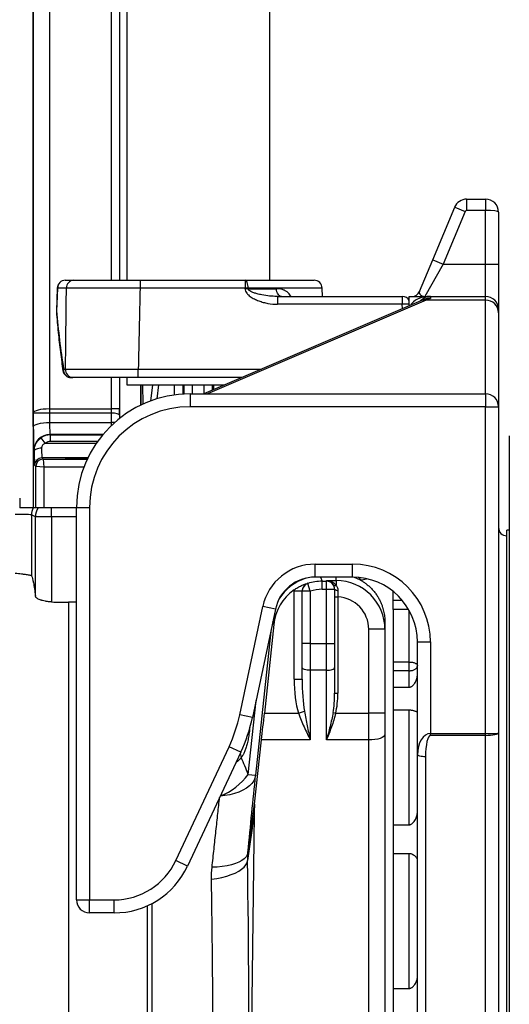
# Model space of a CAD drawing. Header units: millimetres. Extents: x 272 to 3537, y 634 to 3411.
# Tile 4 of 15: x 1249 to 1550, y 1163 to 1770. Entities that reach past the tile are written whole.
import ezdxf

# ---------------------------------------------------------------- set-up
doc = ezdxf.new("R2010")
doc.units = ezdxf.units.MM

msp = doc.modelspace()

# ---------------------------------------------------------------- linework, layer by layer
at = {"color": 7, "linetype": 'Continuous', "lineweight": 25}
for p, q in [((1402.66, 1609.45), (1402.66, 2354.59)), ((1314.57, 2348.9), (1314.57, 1609.45)), ((1310.36, 1609.45), (1310.36, 1864.09)), ((1256.87, 1859.09), (1256.87, 1469.09)), ((1256.96, 1527.51), (1256.96, 1859)), ((1266.96, 1859), (1266.96, 1530.14)), ((1523.95, 1659.45), (1523.95, 1652.45)), ((1523.95, 1659.45), (1535.62, 1659.45)), ((1535.62, 1659.45), (1535.62, 1652.45)), ((1503.07, 1622.14), (1516.57, 1654.52)), ((1523.03, 1651.83), (1509.53, 1619.45)), ((1516.57, 1654.52), (1523.03, 1651.83)), ((1535.62, 1652.45), (1523.95, 1652.45)), ((1535.62, 1619.45), (1535.62, 1652.45)), ((1543.62, 1651.45), (1543.62, 1619.45)), ((1494.9, 1602.52), (1503.07, 1622.14)), ((1503.07, 1622.14), (1509.53, 1619.45)), ((1509.53, 1619.45), (1498.28, 1599.45)), ((1509.53, 1619.45), (1535.62, 1619.45)), ((1535.62, 1599.45), (1535.62, 1619.45)), ((1535.62, 1619.45), (1543.62, 1619.45)), ((1543.62, 1619.45), (1543.62, 1591.45)), ((1276.72, 1609.45), (1281.94, 1609.45)), ((1322.75, 1609.45), (1322.75, 1604.62)), ((1322.75, 1609.45), (1387.48, 1609.45)), ((1387.48, 1609.45), (1387.48, 1604.62)), ((1387.48, 1609.45), (1429.95, 1609.45)), ((1271.72, 1604.63), (1271.21, 1590.62)), ((1277.4, 1604.62), (1271.89, 1604.62)), ((1387.48, 1604.62), (1322.75, 1604.62)), ((1387.48, 1604.27), (1387.48, 1604.62)), ((1389.36, 1604.62), (1389.36, 1604.27)), ((1389.36, 1604.27), (1406.81, 1604.27)), ((1435.12, 1599.45), (1434.94, 1604.62)), ((1495.77, 1596.79), (1361.97, 1539.45)), ((1407.41, 1599.45), (1406.98, 1599.47)), ((1407.41, 1599.45), (1407.41, 1594.62)), ((1407.41, 1599.45), (1484.3, 1599.45)), ((1484.3, 1599.45), (1484.3, 1594.62)), ((1488.62, 1593.73), (1488.62, 1599.45)), ((1488.62, 1599.45), (1501.62, 1599.45)), ((1498.41, 1597.8), (1495.77, 1596.79)), ((1535.62, 1597.18), (1498.92, 1597.18)), ((1501.62, 1599.45), (1501.62, 1598.29)), ((1501.62, 1599.45), (1535.62, 1599.45)), ((1535.62, 1597.18), (1535.62, 1599.45)), ((1535.62, 1539.45), (1535.62, 1597.18)), ((1484.3, 1594.62), (1407.41, 1594.62)), ((1543.62, 1591.45), (1543.62, 1589.44)), ((1543.62, 1589.44), (1543.62, 1531.45)), ((1275.67, 1554.62), (1276.84, 1554.62)), ((1321.65, 1549.45), (1321.65, 1554.62)), ((1281.32, 1549.45), (1280.21, 1549.45)), ((1310.36, 1524.48), (1310.36, 1549.45)), ((1314.57, 1549.45), (1314.57, 1544.92)), ((1385.3, 1549.45), (1321.65, 1549.45)), ((1314.57, 1544.92), (1374.73, 1544.92)), ((1323.19, 1532.49), (1323.19, 1544.92)), ((1353.62, 1539.45), (1353.62, 1531.45)), ((1353.62, 1539.45), (1535.62, 1539.45)), ((1535.62, 1539.45), (1535.62, 1531.45)), ((1266.96, 1530.14), (1266.97, 1527.56)), ((1266.97, 1530.14), (1266.97, 1527.56)), ((1266.97, 1530.14), (1305.19, 1530.14)), ((1310.19, 1530.14), (1305.19, 1530.14)), ((1535.62, 1531.45), (1353.62, 1531.45)), ((1535.62, 1531.45), (1543.62, 1531.45)), ((1535.62, 1330.01), (1535.62, 1531.45)), ((1543.62, 1531.45), (1543.62, 1330.34)), ((1257, 1519.2), (1256.96, 1527.51)), ((1266.97, 1527.56), (1267, 1521.78)), ((1305.18, 1527.56), (1266.97, 1527.56)), ((1305.15, 1521.78), (1305.18, 1527.56)), ((1267, 1521.78), (1305.15, 1521.78)), ((1267.33, 1514.37), (1267.54, 1514.16)), ((1267.54, 1510.05), (1267.54, 1514.16)), ((1550.22, 1513.63), (1550.22, 705.27)), ((1257.57, 1504.14), (1257.33, 1504.38)), ((1262.29, 1499.91), (1263.03, 1499.18)), ((1258.53, 1494.68), (1257.8, 1495.41)), ((1258.53, 1469.09), (1258.53, 1494.68)), ((1263.53, 1494.18), (1258.53, 1494.68)), ((1263.03, 1499.18), (1263.53, 1494.18)), ((1263.53, 1494.18), (1263.53, 1469.09)), ((1257.51, 1469.09), (1256.88, 1469.09)), ((1258.53, 1469.09), (1257.51, 1469.09)), ((1263.53, 1469.09), (1258.53, 1469.09)), ((1283.62, 1469.09), (1263.53, 1469.09)), ((1268.27, 1463.58), (1268.27, 1469.09)), ((1283.62, 1469.45), (1291.62, 1469.45)), ((1283.62, 1227.45), (1283.62, 1469.45)), ((1291.62, 1469.45), (1291.62, 1227.45)), ((1258.28, 1463.58), (1255.9, 1464.77)), ((1255.9, 1464.77), (1255.9, 1427.23)), ((1258.28, 1414.69), (1258.28, 1463.58)), ((1268.27, 1463.58), (1258.28, 1463.58)), ((1268.27, 1463.58), (1268.27, 1411.14)), ((1550.22, 1455.45), (1548.62, 1455.45)), ((1548.62, 763.45), (1548.62, 1455.45)), ((1430.62, 1434.45), (1453.62, 1434.45)), ((1430.62, 1426.45), (1430.62, 1434.45)), ((1453.62, 1426.45), (1453.62, 1434.45)), ((1427.62, 1417.79), (1426.14, 1422.57)), ((1453.62, 1426.45), (1430.62, 1426.45)), ((1435.02, 1418.91), (1435.02, 1423.91)), ((1435.02, 1423.91), (1437.62, 1423.91)), ((1437.62, 1424.26), (1443.62, 1424.26)), ((1437.62, 1423.91), (1437.62, 1424.26)), ((1437.62, 1418.91), (1437.62, 1423.91)), ((1443.62, 1424.26), (1443.62, 1421.31)), ((1458.56, 1424.59), (1454.44, 1426.42)), ((1417.62, 1417.89), (1422.62, 1417.89)), ((1417.62, 1363.55), (1417.62, 1417.89)), ((1422.62, 1417.79), (1422.62, 1417.89)), ((1422.62, 1385.49), (1422.62, 1417.79)), ((1427.62, 1417.79), (1422.62, 1417.79)), ((1427.62, 1417.79), (1427.62, 1385.49)), ((1437.62, 1418.91), (1435.02, 1418.91)), ((1437.62, 1385.49), (1437.62, 1418.91)), ((1442.62, 1418.91), (1437.62, 1418.91)), ((1442.62, 1419.07), (1442.62, 1418.91)), ((1442.62, 1418.91), (1442.62, 1385.49)), ((1478.62, 1412.02), (1478.62, 1417.67)), ((1278.62, 1410.96), (1278.62, 793.2)), ((1283.62, 1410.96), (1278.62, 1410.96)), ((1384.17, 1341.64), (1398.34, 1408.31)), ((1406.16, 1406.64), (1398.34, 1408.31)), ((1442.62, 1414.24), (1444.62, 1414.24)), ((1444.62, 1414.24), (1444.62, 1354.97)), ((1478.62, 1406.57), (1478.62, 1412.02)), ((1406.16, 1406.64), (1391.99, 1339.97)), ((1478.62, 1406.57), (1478.62, 1381.02)), ((1405.12, 1397.23), (1399.37, 1342.58)), ((1473.62, 1398.37), (1473.62, 1394.26)), ((1473.62, 1394.26), (1463.62, 1394.26)), ((1463.62, 1342.58), (1463.62, 1394.26)), ((1473.62, 1394.26), (1473.62, 1342.58)), ((1427.62, 1385.49), (1422.62, 1385.49)), ((1422.62, 1370.64), (1422.62, 1385.49)), ((1427.62, 1385.49), (1427.62, 1368.99)), ((1427.62, 1385.49), (1437.62, 1385.49)), ((1437.62, 1385.49), (1442.62, 1385.49)), ((1437.62, 1368.99), (1437.62, 1385.49)), ((1442.62, 1385.49), (1442.62, 1370.64)), ((1493.62, 1386.45), (1501.62, 1386.45)), ((1493.62, 1316.82), (1493.62, 1386.45)), ((1501.62, 1386.45), (1501.62, 1330.01)), ((1478.62, 1381.02), (1478.62, 754.09)), ((1488.62, 1374.09), (1478.62, 1374.09)), ((1488.62, 1368.71), (1488.62, 1374.09)), ((1422.62, 1363.55), (1422.62, 1370.64)), ((1437.62, 1368.99), (1427.62, 1368.99)), ((1427.62, 1368.99), (1427.62, 1326.08)), ((1437.62, 1326.08), (1437.62, 1368.99)), ((1442.62, 1370.64), (1442.62, 1354.97)), ((1488.62, 1368.71), (1478.62, 1368.71)), ((1488.62, 1358.61), (1488.62, 1368.71)), ((1417.62, 1363.55), (1422.62, 1363.55)), ((1442.62, 1354.97), (1444.62, 1354.97)), ((1478.62, 1358.61), (1488.62, 1358.61)), ((1391.99, 1339.97), (1384.17, 1341.64)), ((1399.37, 1342.58), (1420.4, 1342.58)), ((1420.4, 1342.58), (1424.01, 1343.72)), ((1441.68, 1342.96), (1443.3, 1342.58)), ((1443.3, 1342.58), (1463.62, 1342.58)), ((1473.62, 1342.58), (1463.62, 1342.58)), ((1463.62, 1326.08), (1463.62, 1342.58)), ((1473.62, 1342.58), (1473.62, 1329.38)), ((1488.62, 1344.44), (1478.62, 1344.44)), ((1488.62, 1273.8), (1488.62, 1344.44)), ((1473.62, 1329.38), (1473.62, 1073.15)), ((1501.62, 1330.01), (1535.62, 1330.01)), ((1501.62, 1328.9), (1501.62, 1330.01)), ((1535.62, 1328.9), (1535.62, 1330.01)), ((1543.62, 1330.34), (1543.62, 1024.72)), ((1393.33, 1286.44), (1397.61, 1326.08)), ((1427.62, 1326.08), (1397.61, 1326.08)), ((1463.62, 1326.08), (1437.62, 1326.08)), ((1463.62, 990.31), (1463.62, 1326.08)), ((1535.62, 1328.9), (1501.62, 1328.9)), ((1535.62, 1022.95), (1535.62, 1328.9)), ((1344.83, 1251.7), (1377.56, 1321.88)), ((1384.81, 1318.5), (1352.08, 1248.32)), ((1384.81, 1318.5), (1377.56, 1321.88)), ((1493.62, 1024.06), (1493.62, 1316.82)), ((1498.62, 1315.71), (1498.62, 1022.95)), ((1389.42, 1304.76), (1393.93, 1304.29)), ((1389.15, 1256.66), (1393.33, 1286.44)), ((1392.96, 1280.36), (1388.95, 1251.79)), ((1392.96, 1280.36), (1389.42, 990.31)), ((1478.62, 1273.8), (1488.62, 1273.8)), ((1352.08, 1248.32), (1344.83, 1251.7)), ((1488.62, 1255.94), (1478.62, 1255.94)), ((1488.62, 1172.9), (1488.62, 1255.94)), ((1283.62, 1227.45), (1291.62, 1227.45)), ((1291.62, 1227.45), (1306.76, 1227.45)), ((1291.62, 1219.45), (1291.62, 1227.45)), ((1306.76, 1219.45), (1306.76, 1227.45)), ((1306.76, 1219.45), (1291.62, 1219.45)), ((1478.62, 1172.9), (1488.62, 1172.9))]:
    msp.add_line(p, q, dxfattribs=at)
at = {"color": 1, "linetype": 'Continuous', "lineweight": 25}
for p, q in [((1305.19, 1609.45), (1305.19, 1859)), ((1310.19, 1859), (1310.19, 1609.45)), ((1271.89, 1604.62), (1271.72, 1604.63)), ((1434.94, 1604.62), (1389.36, 1604.62)), ((1498.92, 1597.18), (1364.21, 1539.45)), ((1271.38, 1590.62), (1271.21, 1590.62)), ((1484.39, 1591.91), (1484.3, 1594.62)), ((1321.65, 1554.62), (1397.37, 1554.62)), ((1305.19, 1530.14), (1305.19, 1549.45)), ((1310.19, 1549.45), (1310.19, 1530.14)), ((1323.54, 1532.63), (1323.5, 1544.92)), ((1324.22, 1544.92), (1324.38, 1533.01)), ((1329.31, 1534.91), (1330.61, 1544.92)), ((1334.16, 1544.92), (1333.12, 1536.37)), ((1344.04, 1538.79), (1344.04, 1544.92)), ((1349.02, 1544.92), (1349.02, 1539.29)), ((1349.97, 1539.35), (1349.97, 1544.92)), ((1354.95, 1544.92), (1354.95, 1539.45)), ((1362.29, 1539.58), (1362.29, 1544.92)), ((1367.27, 1544.92), (1367.27, 1541.72)), ((1368.22, 1542.13), (1368.22, 1544.92)), ((1373.2, 1544.92), (1373.2, 1544.26)), ((1310.18, 1526.26), (1310.17, 1524.33)), ((1299.94, 1514.37), (1267.33, 1514.37)), ((1267.54, 1514.16), (1299.76, 1514.16)), ((1264.36, 1509.04), (1295.89, 1509.04)), ((1296.6, 1510.05), (1267.54, 1510.05)), ((1290.59, 1499.91), (1262.29, 1499.91)), ((1263.03, 1499.18), (1290.24, 1499.18)), ((1288.13, 1494.18), (1263.53, 1494.18)), ((1283.62, 1463.58), (1268.27, 1463.58)), ((1434.01, 1426.45), (1435.02, 1423.91)), ((1443.62, 1424.26), (1443.62, 1426.45)), ((1484.37, 1412.02), (1478.62, 1412.02)), ((1488.19, 1406.57), (1478.62, 1406.57)), ((1488.62, 1374.09), (1488.62, 1405.81)), ((1405.12, 1397.23), (1404.49, 1398.79)), ((1403.25, 1392.93), (1393.93, 1304.29)), ((1389.42, 1304.76), (1394.22, 1350.44)), ((1384.41, 1317.65), (1385.13, 1315.15)), ((1327.34, 793.21), (1327.34, 1223.88)), ((1329.93, 1225.14), (1329.93, 792.87))]:
    msp.add_line(p, q, dxfattribs=at)
at = {"color": 7, "linetype": 'Continuous', "lineweight": 25, "flags": 128}
for points in [[(1389.36, 1604.62), (1389.31, 1605.57), (1389.2, 1606.48), (1389.02, 1607.31), (1388.79, 1608.04), (1388.5, 1608.64), (1388.18, 1609.08), (1387.84, 1609.35), (1387.48, 1609.45)], [(1271.89, 1604.62), (1271.52, 1594.63), (1271.38, 1590.62)], [(1409.89, 1599.45), (1409.3, 1599.54), (1408.73, 1599.81), (1408.21, 1600.25), (1407.75, 1600.85), (1407.37, 1601.58), (1407.08, 1602.41), (1406.89, 1603.32), (1406.81, 1604.27)], [(1310.18, 1526.26), (1310.07, 1526.51), (1309.77, 1526.75), (1309.31, 1526.97), (1308.68, 1527.17), (1307.93, 1527.33), (1307.07, 1527.45), (1306.14, 1527.53), (1305.18, 1527.56)], [(1257, 1519.2), (1257.22, 1519.7), (1257.81, 1520.18), (1258.74, 1520.62), (1259.99, 1521.01), (1261.5, 1521.33), (1263.21, 1521.58), (1265.07, 1521.73), (1267, 1521.78)], [(1262.07, 1505.93), (1261.2, 1505.89), (1260.36, 1505.79), (1259.59, 1505.62), (1258.91, 1505.4), (1258.35, 1505.13), (1257.93, 1504.82), (1257.67, 1504.49), (1257.57, 1504.14)], [(1442.62, 1419.07), (1442.65, 1418.92), (1442.77, 1418.77), (1442.95, 1418.63), (1443.19, 1418.51), (1443.49, 1418.41), (1443.83, 1418.33), (1444.2, 1418.29), (1444.58, 1418.27)], [(1427.62, 1368.99), (1426.64, 1369.03), (1425.7, 1369.12), (1424.84, 1369.27), (1424.08, 1369.48), (1423.46, 1369.73), (1423, 1370.01), (1422.71, 1370.32), (1422.62, 1370.64)], [(1437.62, 1368.99), (1438.59, 1369.03), (1439.53, 1369.12), (1440.39, 1369.27), (1441.15, 1369.48), (1441.77, 1369.73), (1442.24, 1370.01), (1442.52, 1370.32), (1442.62, 1370.64)], [(1473.62, 1329.38), (1473.42, 1328.73), (1472.86, 1328.12), (1471.93, 1327.54), (1470.69, 1327.04), (1469.17, 1326.63), (1467.44, 1326.33), (1465.57, 1326.14), (1463.62, 1326.08)], [(1498.62, 1315.71), (1497.64, 1315.73), (1496.7, 1315.79), (1495.84, 1315.9), (1495.08, 1316.03), (1494.46, 1316.2), (1494, 1316.39), (1493.71, 1316.6), (1493.62, 1316.82)], [(1389.15, 1256.66), (1388.78, 1255.33), (1388.03, 1254.06), (1386.91, 1252.87), (1385.42, 1251.76), (1383.6, 1250.76), (1381.45, 1249.88), (1379.02, 1249.12), (1376.33, 1248.51), (1373.42, 1248.04), (1370.32, 1247.73), (1367.08, 1247.58)], [(1366.73, 1240.21), (1370.04, 1240.7), (1373.19, 1241.33), (1376.16, 1242.1), (1378.89, 1243.01), (1381.35, 1244.03), (1383.51, 1245.16), (1385.35, 1246.37), (1386.82, 1247.66), (1387.93, 1249.01), (1388.64, 1250.39), (1388.95, 1251.79)]]:
    msp.add_lwpolyline(points, dxfattribs=at)
at = {"color": 1, "linetype": 'Continuous', "lineweight": 25, "flags": 128}
for points in [[(1271.38, 1590.62), (1271.22, 1590.17), (1271.22, 1590.08)], [(1275.67, 1554.62), (1275.32, 1554.12), (1275.27, 1553.7)], [(1307.02, 1521.68), (1306.12, 1521.76), (1305.15, 1521.78)], [(1458.79, 1424.6), (1458.13, 1425.49), (1457.41, 1426.27)], [(1393.93, 1304.29), (1393.53, 1302.52), (1392.75, 1300.81), (1391.6, 1299.19), (1390.1, 1297.67), (1388.27, 1296.27), (1386.13, 1295.02), (1383.7, 1293.93), (1381.03, 1293.01), (1378.14, 1292.28), (1375.07, 1291.74), (1372.18, 1291.42)]]:
    msp.add_lwpolyline(points, dxfattribs=at)
at = {"color": 7, "linetype": 'Continuous', "lineweight": 25}
for centre, radius, start, end in [((1523.95, 1651.45), 8, 90, 157.38014), ((1535.62, 1651.45), 8, 0, 90), ((1523.95, 1651.45), 1, 90, 157.38014), ((1276.72, 1604.45), 5, 90, 177.93142), ((1276.8, 1604.53), 4.91, 90.93816, 178.99479), ((1282.17, 1604.68), 4.77, 92.78501, 180.77211), ((1429.95, 1604.45), 5, 2, 90), ((1388.42, 1470.67), 133.95, 89.598, 90.402), ((1388.42, 1470.32), 133.95, 89.59804, 90.40196), ((1490.28, 1604.45), 5, 270, 337.38014), ((1484.3, 1594.45), 5, 30.21943, 90), ((1501.62, 1591.45), 8, 90, 138.77609), ((1535.62, 1591.45), 8, 0, 90), ((1535.74, 1589.31), 7.87, 0.9584, 90.92736), ((1276.21, 1590.44), 5, 177.93221, 184.15781), ((1487.7, 1510.45), 84.24, 89.37719, 92.31652), ((1280.46, 1554.25), 4.81, 175.5403, 267.02272), ((1281.61, 1554.22), 4.78, 175.20856, 266.57391), ((1280.21, 1554.45), 5, 188.60597, 270), ((1353.62, 1469.45), 70, 90, 180), ((1535.62, 1531.45), 8, 0, 90), ((1353.62, 1469.45), 62, 90, 180), ((1267.33, 1504.37), 10, 90.02044, 179.97956), ((1246.28, 1497.35), 21.53, 32.87166, 44.0263), ((1262.3, 1495.41), 4.5, 90.02044, 179.97956), ((1263.03, 1494.67), 4.5, 90.02044, 179.97956), ((1265.9, 1464.76), 10.01, 154.3574, 179.96395), ((1268.29, 1463.57), 10.01, 146.5159, 179.96349), ((1548.62, 1456.95), 5, 180, 270), ((1430.62, 1401.45), 33, 90, 168), ((1453.62, 1386.45), 48, 0, 90), ((1430.62, 1401.45), 25, 90, 168), ((1427.62, 1417.79), 5, 107.21633, 179.99661), ((1437.62, 1418.91), 5, 0.00436, 90.00436), ((1443.02, 1422.65), 1.47, 220.89608, 294.12527), ((1453.62, 1386.45), 40, 0, 90), ((1278.62, 1709.09), 298.13, 268.01184, 270), ((1294.18, 1360.77), 92, 335, 348), ((1294.18, 1360.77), 100, 335, 348), ((1306.76, 1269.45), 42, 270, 335), ((1306.76, 1269.45), 50, 270, 335), ((1291.62, 1227.45), 8, 180, 270)]:
    msp.add_arc(centre, radius, start, end, dxfattribs=at)
at = {"color": 1, "linetype": 'Continuous', "lineweight": 25}
for centre, radius, start, end in [((1498.02, 1591.49), 5.76, 81.01429, 113.01581), ((1357.18, 1328.91), 40.28, 291.95882, 323.15744)]:
    msp.add_arc(centre, radius, start, end, dxfattribs=at)
at = {"color": 7, "linetype": 'Continuous', "lineweight": 25}
for centre, major_axis, ratio, start_param, end_param in [((1535.62, 1651.45), (8, 0), 0.125, 0, 1.570796), ((1508.45, 1529.45), (0, 70), 0.53913, 0.182028, 0.255182), ((1266.96, 1527.51), (10, 0.05), 0.263298, 1.569496, 3.122839), ((1267.31, 1452.87), (-0.36, 77.27), 0.258816, 6.281975, 6.28257), ((1304.93, 1530.14), (0, 10), 0.026183, 4.45059, 4.712389), ((1309.92, 1530.14), (0, 15), 0.017455, 4.45059, 4.712389), ((1266.96, 1527.51), (10, 0), 0.004487, 1.570201, 3.123544), ((1267.31, 1452.87), (-0.35, 74.69), 0.133893, 6.281975, 6.28257), ((1257.34, 1524.37), (0, 20), 0.017455, 1.832596, 3.124139), ((1267.34, 1524.37), (0, 10), 0.03491, 1.832596, 3.124139), ((1267.55, 1504.15), (-3.92, 9.21), 0.99879, 5.881872, 6.498594), ((1262.3, 1509.91), (0, 10), 0.02531, 1.980018, 3.124139), ((1267.55, 1504.54), (-2.34, 4.99), 0.997617, 5.845797, 6.462519), ((1257.8, 1509.91), (0, 14.5), 0.017455, 1.980018, 3.124139), ((1283.62, 1499.53), (7, 0), 0.017455, 0.235961, 4.712389), ((1283.62, 1499.53), (7, 0), 0.017455, 4.712389, 6.030612), ((1245.9, 1464.75), (10, 0), 0.03491, 0.034907, 1.570796), ((1435.02, 1393.91), (-11.09, 27.88), 0.999882, 5.9048, 6.205414), ((1427.62, 1412.54), (4.52, 69.67), 0.030772, 1.426782, 1.428289), ((1443.62, 1394.26), (0, 30), 0.999949, 4.712389, 6.283185), ((1434.95, 1394.09), (11.09, -27.88), 0.999824, 3.37819, 4.229151), ((1435.02, 1393.91), (9.24, -23.24), 0.999824, 2.763207, 3.063821), ((1443.62, 1394.26), (0, -20), 0.999848, 1.570796, 3.091572), ((1427.62, 1363.55), (0, 30.31), 0.329951, 1.570796, 2.335036), ((1427.62, 1363.55), (0, 28.66), 0.174473, 1.570796, 2.335036), ((1437.62, 1354.97), (0, 20.56), 0.243246, 4.08876, 4.712389), ((1437.62, 1354.97), (0, -21.22), 0.329951, 0.947168, 1.570796), ((1398.93, 1342.58), (5.26, 50), 0.008679, 4.377049, 4.713301), ((1501.62, 1316.82), (0, 13.19), 0.606535, 0, 1.570796), ((1535.62, 1330.34), (8, 0), 0.042109, 4.712389, 6.283185), ((1535.62, 1330.34), (8, 0), 0.180725, 4.712389, 6.283185), ((1501.62, 1315.71), (0, 13.19), 0.227451, 0, 1.570796), ((1215.1, 1115.21), (54.73, 305.52), 0.623484, 5.488035, 5.531696), ((1371.52, 1115.88), (37.06, 352.55), 0.008676, 5.124086, 5.277114), ((1443, 1280.83), (5.14, 56.25), 0.884966, 1.551955, 1.65987), ((1377.63, 1109.09), (0, 354.13), 0.034922, 3.245369, 5.127137)]:
    msp.add_ellipse(centre, major_axis=major_axis, ratio=ratio, start_param=start_param, end_param=end_param, dxfattribs=at)
at = {"color": 1, "linetype": 'Continuous', "lineweight": 25}
for centre, major_axis, ratio, start_param, end_param in [((1501.62, 1591.45), (13, 0), 0.615385, 1.570796, 2.813734), ((1304.9, 1524.37), (0, 10), 0.026183, 4.252747, 4.45059), ((1433.71, 1397.2), (17.03, 24.82), 0.989339, 0.903037, 1.620509)]:
    msp.add_ellipse(centre, major_axis=major_axis, ratio=ratio, start_param=start_param, end_param=end_param, dxfattribs=at)
at = {"color": 7, "linetype": 'Continuous', "lineweight": 25}
for points, knots in [([(1281.94, 1609.45), (1282.84, 1609.45), (1283.87, 1609.45), (1286.18, 1609.45), (1287.46, 1609.45), (1289.21, 1609.45), (1289.57, 1609.45), (1290.3, 1609.45), (1290.68, 1609.45), (1291.82, 1609.45), (1292.6, 1609.45), (1295.02, 1609.45), (1296.72, 1609.45), (1299.4, 1609.45), (1300.32, 1609.45), (1302.19, 1609.45), (1303.16, 1609.45), (1306.08, 1609.45), (1308.07, 1609.45), (1312.14, 1609.45), (1314.21, 1609.45), (1317.4, 1609.45), (1318.47, 1609.45), (1320.61, 1609.45), (1321.68, 1609.45), (1322.75, 1609.45)], [0, 0, 0, 0, 0.125, 0.125, 0.25, 0.25, 0.28125, 0.28125, 0.3125, 0.3125, 0.375, 0.375, 0.5, 0.5, 0.5625, 0.5625, 0.625, 0.625, 0.75, 0.75, 0.875, 0.875, 0.9375, 0.9375, 1, 1, 1, 1]), ([(1322.75, 1604.62), (1320.37, 1604.63), (1318, 1604.63), (1315.06, 1604.64), (1314.47, 1604.64), (1313.3, 1604.64), (1312.71, 1604.64), (1310.97, 1604.64), (1309.82, 1604.64), (1306.42, 1604.65), (1304.22, 1604.65), (1301, 1604.65), (1299.94, 1604.65), (1297.86, 1604.65), (1296.83, 1604.65), (1293.83, 1604.65), (1291.94, 1604.65), (1288.37, 1604.65), (1286.7, 1604.65), (1284.74, 1604.64), (1284.36, 1604.64), (1283.61, 1604.64), (1283.24, 1604.64), (1282.17, 1604.64), (1281.49, 1604.64), (1279.55, 1604.63), (1278.41, 1604.63), (1277.4, 1604.62)], [0, 0, 0, 0, 0.125, 0.125, 0.15625, 0.15625, 0.1875, 0.1875, 0.25, 0.25, 0.375, 0.375, 0.4375, 0.4375, 0.5, 0.5, 0.625, 0.625, 0.75, 0.75, 0.78125, 0.78125, 0.8125, 0.8125, 0.875, 0.875, 1, 1, 1, 1]), ([(1387.48, 1604.27), (1387.48, 1603.77), (1387.59, 1603.28), (1387.96, 1602.35), (1388.21, 1601.93), (1388.66, 1601.33), (1388.82, 1601.14), (1389.16, 1600.78), (1389.33, 1600.6), (1389.87, 1600.1), (1390.26, 1599.78), (1391.06, 1599.2), (1391.47, 1598.93), (1392.32, 1598.41), (1392.75, 1598.18), (1394.06, 1597.5), (1394.96, 1597.11), (1396.8, 1596.41), (1397.74, 1596.1), (1399.64, 1595.57), (1400.59, 1595.35), (1403.48, 1594.82), (1405.43, 1594.62), (1407.41, 1594.62)], [0, 0, 0, 0, 0.0625, 0.0625, 0.125, 0.125, 0.15625, 0.15625, 0.1875, 0.1875, 0.25, 0.25, 0.3125, 0.3125, 0.375, 0.375, 0.5, 0.5, 0.625, 0.625, 0.75, 0.75, 1, 1, 1, 1]), ([(1494.9, 1602.52), (1494.74, 1602.14), (1494.74, 1601.76), (1494.97, 1601.05), (1495.21, 1600.72), (1495.84, 1600.13), (1496.24, 1599.88), (1496.93, 1599.63), (1497.18, 1599.56), (1497.58, 1599.49), (1497.71, 1599.48), (1497.92, 1599.46), (1497.99, 1599.45), (1498.14, 1599.45), (1498.21, 1599.45), (1498.28, 1599.45)], [0, 0, 0, 0, 0.25, 0.25, 0.5, 0.5, 0.75, 0.75, 0.875, 0.875, 0.9375, 0.9375, 0.96875, 0.96875, 1, 1, 1, 1]), ([(1271.38, 1590.62), (1271.85, 1584.59), (1272.44, 1578.58), (1273.87, 1566.58), (1274.7, 1560.59), (1275.67, 1554.62)], [0, 0, 0, 0, 0.5, 0.5, 1, 1, 1, 1]), ([(1271.22, 1590.08), (1271.39, 1587.88), (1271.88, 1581.58), (1272.91, 1571.26), (1274.14, 1561.34), (1275, 1555.52), (1275.27, 1553.7)], [0, 0, 0, 0, 0.180573, 0.518269, 0.849501, 1, 1, 1, 1]), ([(1276.84, 1554.62), (1277.88, 1554.63), (1279.05, 1554.63), (1281.01, 1554.64), (1281.7, 1554.64), (1283.14, 1554.64), (1283.89, 1554.64), (1286.22, 1554.65), (1287.88, 1554.65), (1290.54, 1554.65), (1291.45, 1554.65), (1292.85, 1554.65), (1293.33, 1554.65), (1294.3, 1554.65), (1294.79, 1554.65), (1297.26, 1554.65), (1299.3, 1554.65), (1303.5, 1554.65), (1305.67, 1554.65), (1309.01, 1554.64), (1310.15, 1554.64), (1312.42, 1554.64), (1313.56, 1554.64), (1317.01, 1554.63), (1319.32, 1554.63), (1321.65, 1554.62)], [0, 0, 0, 0, 0.125, 0.125, 0.1875, 0.1875, 0.25, 0.25, 0.375, 0.375, 0.4375, 0.4375, 0.46875, 0.46875, 0.5, 0.5, 0.625, 0.625, 0.75, 0.75, 0.8125, 0.8125, 0.875, 0.875, 1, 1, 1, 1]), ([(1321.65, 1549.45), (1319.55, 1549.45), (1317.47, 1549.45), (1313.36, 1549.45), (1311.34, 1549.45), (1308.83, 1549.45), (1308.33, 1549.45), (1307.33, 1549.45), (1306.83, 1549.45), (1305.35, 1549.45), (1304.39, 1549.45), (1301.53, 1549.45), (1299.7, 1549.45), (1297.05, 1549.45), (1296.19, 1549.45), (1294.92, 1549.45), (1294.5, 1549.45), (1293.67, 1549.45), (1293.26, 1549.45), (1291.25, 1549.45), (1289.75, 1549.45), (1286.96, 1549.45), (1285.68, 1549.45), (1283.91, 1549.45), (1283.35, 1549.45), (1282.29, 1549.45), (1281.79, 1549.45), (1281.32, 1549.45)], [0, 0, 0, 0, 0.125, 0.125, 0.25, 0.25, 0.28125, 0.28125, 0.3125, 0.3125, 0.375, 0.375, 0.5, 0.5, 0.5625, 0.5625, 0.59375, 0.59375, 0.625, 0.625, 0.75, 0.75, 0.875, 0.875, 0.9375, 0.9375, 1, 1, 1, 1]), ([(1257.57, 1504.14), (1257.56, 1504.93), (1257.65, 1505.71), (1257.92, 1506.86), (1258.04, 1507.24), (1258.31, 1507.99), (1258.47, 1508.36), (1258.83, 1509.07), (1259.03, 1509.41), (1259.48, 1510.07), (1259.72, 1510.4), (1260.51, 1511.31), (1261.1, 1511.85), (1261.76, 1512.32)], [0, 0, 0, 0, 0.25, 0.25, 0.375, 0.375, 0.5, 0.5, 0.625, 0.625, 0.75, 0.75, 1, 1, 1, 1]), ([(1264.36, 1509.04), (1264.05, 1508.88), (1263.75, 1508.7), (1263.2, 1508.29), (1262.95, 1508.04), (1262.52, 1507.51), (1262.35, 1507.2), (1262.18, 1506.74), (1262.14, 1506.58), (1262.08, 1506.26), (1262.06, 1506.09), (1262.07, 1505.93)], [0, 0, 0, 0, 0.25, 0.25, 0.5, 0.5, 0.75, 0.75, 0.875, 0.875, 1, 1, 1, 1]), ([(1248.62, 1475.1), (1248.62, 1475.08), (1248.62, 1474.93), (1248.62, 1474.5), (1248.62, 1474.33), (1248.62, 1473.92), (1248.62, 1473.68), (1248.62, 1473.29), (1248.62, 1473.15), (1248.62, 1472.86), (1248.62, 1472.7), (1248.62, 1472.23), (1248.62, 1471.89), (1248.62, 1471.16), (1248.62, 1470.78), (1248.62, 1469.96), (1248.62, 1469.53), (1248.62, 1469.09)], [0, 0, 0, 0, 0.25, 0.25, 0.375, 0.375, 0.5, 0.5, 0.5625, 0.5625, 0.625, 0.625, 0.75, 0.75, 0.875, 0.875, 1, 1, 1, 1]), ([(1256.88, 1469.09), (1256.83, 1469.09), (1256.6, 1469.09), (1256.08, 1469.09), (1255.96, 1469.09), (1255.71, 1469.09), (1255.57, 1469.09), (1255.14, 1469.09), (1254.81, 1469.09), (1254.25, 1469.09), (1254.06, 1469.09), (1253.65, 1469.09), (1253.44, 1469.09), (1252.79, 1469.09), (1252.33, 1469.09), (1251.59, 1469.09), (1251.33, 1469.09), (1250.81, 1469.09), (1250.55, 1469.09), (1249.74, 1469.09), (1249.19, 1469.09), (1248.62, 1469.09)], [0, 0, 0, 0, 0.25, 0.25, 0.3125, 0.3125, 0.375, 0.375, 0.5, 0.5, 0.5625, 0.5625, 0.625, 0.625, 0.75, 0.75, 0.8125, 0.8125, 0.875, 0.875, 1, 1, 1, 1]), ([(1255.9, 1427.23), (1255.88, 1427.28), (1255.79, 1427.33), (1255.58, 1427.4), (1255.49, 1427.43), (1255.29, 1427.49), (1255.17, 1427.51), (1254.78, 1427.6), (1254.46, 1427.65), (1253.73, 1427.77), (1253.31, 1427.84), (1252.39, 1427.96), (1251.89, 1428.03), (1251.08, 1428.13), (1250.8, 1428.16), (1250.24, 1428.23), (1249.95, 1428.27), (1249.06, 1428.38), (1248.45, 1428.45), (1247.19, 1428.6), (1246.55, 1428.67), (1245.9, 1428.75)], [0, 0, 0, 0, 0.125, 0.125, 0.1875, 0.1875, 0.25, 0.25, 0.375, 0.375, 0.5, 0.5, 0.625, 0.625, 0.6875, 0.6875, 0.75, 0.75, 0.875, 0.875, 1, 1, 1, 1]), ([(1255.9, 1427.23), (1256.3, 1426.39), (1256.7, 1424.91), (1257.5, 1420.73), (1257.89, 1418.02), (1258.28, 1414.69)], [0, 0, 0, 0, 0.5, 0.5, 1, 1, 1, 1]), ([(1417.64, 1418.59), (1418.02, 1418.86), (1418.4, 1419.11), (1419.15, 1419.59), (1419.54, 1419.82), (1420.68, 1420.48), (1421.41, 1420.85), (1422.48, 1421.34), (1422.83, 1421.5), (1423.52, 1421.78), (1423.86, 1421.91), (1424.85, 1422.27), (1425.5, 1422.48), (1426.14, 1422.67)], [0, 0, 0, 0, 0.125, 0.125, 0.25, 0.25, 0.5, 0.5, 0.625, 0.625, 0.75, 0.75, 1, 1, 1, 1]), ([(1426.14, 1422.67), (1425.89, 1422.59), (1425.64, 1422.49), (1425.17, 1422.26), (1424.94, 1422.12), (1424.5, 1421.81), (1424.3, 1421.64), (1423.92, 1421.27), (1423.75, 1421.07), (1423.43, 1420.64), (1423.29, 1420.42), (1423.05, 1419.95), (1422.95, 1419.71), (1422.7, 1418.95), (1422.62, 1418.43), (1422.62, 1417.89)], [0, 0, 0, 0, 0.125, 0.125, 0.25, 0.25, 0.375, 0.375, 0.5, 0.5, 0.625, 0.625, 0.75, 0.75, 1, 1, 1, 1]), ([(1441.9, 1421.69), (1441.64, 1422.14), (1441.32, 1422.52), (1440.66, 1423.16), (1440.3, 1423.41), (1439.56, 1423.82), (1439.18, 1423.98), (1438.6, 1424.14), (1438.4, 1424.18), (1438.11, 1424.22), (1438.01, 1424.23), (1437.81, 1424.25), (1437.71, 1424.26), (1437.62, 1424.26)], [0, 0, 0, 0, 0.25, 0.25, 0.5, 0.5, 0.75, 0.75, 0.875, 0.875, 0.9375, 0.9375, 1, 1, 1, 1]), ([(1443.62, 1421.31), (1443.43, 1421.57), (1443.23, 1421.81), (1442.81, 1422.25), (1442.58, 1422.45), (1441.88, 1423), (1441.39, 1423.29), (1440.61, 1423.65), (1440.34, 1423.75), (1439.81, 1423.93), (1439.54, 1424.01), (1438.99, 1424.13), (1438.72, 1424.17), (1438.31, 1424.22), (1438.17, 1424.23), (1437.89, 1424.25), (1437.75, 1424.26), (1437.62, 1424.26)], [0, 0, 0, 0, 0.125, 0.125, 0.25, 0.25, 0.5, 0.5, 0.625, 0.625, 0.75, 0.75, 0.875, 0.875, 0.9375, 0.9375, 1, 1, 1, 1]), ([(1442.62, 1419.07), (1442.62, 1419.6), (1442.54, 1420.08), (1442.34, 1420.74), (1442.27, 1420.95), (1442.1, 1421.34), (1442, 1421.52), (1441.9, 1421.69)], [0, 0, 0, 0, 0.5, 0.5, 0.75, 0.75, 1, 1, 1, 1]), ([(1443.62, 1421.31), (1443.76, 1421.1), (1443.88, 1420.89), (1444.12, 1420.42), (1444.22, 1420.18), (1444.48, 1419.41), (1444.58, 1418.86), (1444.58, 1418.27)], [0, 0, 0, 0, 0.25, 0.25, 0.5, 0.5, 1, 1, 1, 1]), ([(1458.56, 1424.59), (1459.09, 1424.29), (1459.64, 1423.97), (1460.47, 1423.43), (1460.75, 1423.24), (1461.33, 1422.84), (1461.61, 1422.63), (1462.48, 1421.98), (1463.05, 1421.51), (1463.92, 1420.74), (1464.21, 1420.47), (1464.78, 1419.91), (1465.07, 1419.63), (1465.9, 1418.76), (1466.43, 1418.15), (1467.21, 1417.19), (1467.46, 1416.87), (1467.94, 1416.21), (1468.17, 1415.89), (1468.62, 1415.23), (1468.83, 1414.9), (1469.24, 1414.24), (1469.44, 1413.91), (1470, 1412.93), (1470.34, 1412.28), (1470.94, 1411.02), (1471.21, 1410.39), (1471.7, 1409.15), (1471.92, 1408.55), (1472.49, 1406.78), (1472.78, 1405.66), (1473.22, 1403.47), (1473.37, 1402.4), (1473.57, 1400.34), (1473.62, 1399.35), (1473.62, 1398.37)], [0, 0, 0, 0, 0.0625, 0.0625, 0.09375, 0.09375, 0.125, 0.125, 0.1875, 0.1875, 0.21875, 0.21875, 0.25, 0.25, 0.3125, 0.3125, 0.34375, 0.34375, 0.375, 0.375, 0.40625, 0.40625, 0.4375, 0.4375, 0.5, 0.5, 0.5625, 0.5625, 0.625, 0.625, 0.75, 0.75, 0.875, 0.875, 1, 1, 1, 1]), ([(1268.27, 1411.14), (1267.61, 1411.16), (1266.96, 1411.21), (1266, 1411.31), (1265.68, 1411.35), (1265.05, 1411.44), (1264.74, 1411.49), (1263.84, 1411.66), (1263.28, 1411.78), (1262.47, 1412), (1262.21, 1412.08), (1261.71, 1412.24), (1261.48, 1412.32), (1260.8, 1412.57), (1260.39, 1412.75), (1259.67, 1413.13), (1259.37, 1413.32), (1258.99, 1413.61), (1258.88, 1413.71), (1258.68, 1413.91), (1258.6, 1414.01), (1258.38, 1414.3), (1258.3, 1414.5), (1258.28, 1414.69)], [0, 0, 0, 0, 0.125, 0.125, 0.1875, 0.1875, 0.25, 0.25, 0.375, 0.375, 0.4375, 0.4375, 0.5, 0.5, 0.625, 0.625, 0.75, 0.75, 0.8125, 0.8125, 0.875, 0.875, 1, 1, 1, 1]), ([(1444.58, 1418.27), (1444.59, 1417.95), (1444.59, 1417.63), (1444.59, 1416.97), (1444.6, 1416.63), (1444.6, 1415.62), (1444.61, 1414.93), (1444.62, 1414.24)], [0, 0, 0, 0, 0.25, 0.25, 0.5, 0.5, 1, 1, 1, 1]), ([(1488.62, 1374.09), (1488.95, 1374.09), (1489.28, 1374.08), (1489.92, 1374.02), (1490.24, 1373.98), (1490.85, 1373.87), (1491.14, 1373.8), (1491.68, 1373.64), (1491.94, 1373.54), (1492.4, 1373.34), (1492.6, 1373.23), (1492.96, 1372.99), (1493.12, 1372.86), (1493.36, 1372.6), (1493.46, 1372.46), (1493.55, 1372.25), (1493.58, 1372.18), (1493.61, 1372.04), (1493.62, 1371.97), (1493.62, 1371.9)], [0, 0, 0, 0, 0.125, 0.125, 0.25, 0.25, 0.375, 0.375, 0.5, 0.5, 0.625, 0.625, 0.75, 0.75, 0.875, 0.875, 0.9375, 0.9375, 1, 1, 1, 1]), ([(1488.62, 1368.71), (1488.95, 1368.71), (1489.28, 1368.73), (1489.92, 1368.82), (1490.24, 1368.88), (1490.85, 1369.04), (1491.14, 1369.14), (1491.68, 1369.37), (1491.94, 1369.51), (1492.4, 1369.8), (1492.6, 1369.96), (1492.96, 1370.31), (1493.12, 1370.5), (1493.36, 1370.88), (1493.46, 1371.08), (1493.55, 1371.38), (1493.58, 1371.48), (1493.61, 1371.69), (1493.62, 1371.79), (1493.62, 1371.9)], [0, 0, 0, 0, 0.125, 0.125, 0.25, 0.25, 0.375, 0.375, 0.5, 0.5, 0.625, 0.625, 0.75, 0.75, 0.875, 0.875, 0.9375, 0.9375, 1, 1, 1, 1]), ([(1488.62, 1358.61), (1488.83, 1358.61), (1489.04, 1358.64), (1489.46, 1358.74), (1489.66, 1358.82), (1490.04, 1359.01), (1490.22, 1359.12), (1490.55, 1359.37), (1490.71, 1359.5), (1491.02, 1359.79), (1491.16, 1359.94), (1491.44, 1360.26), (1491.57, 1360.42), (1491.93, 1360.92), (1492.15, 1361.28), (1492.55, 1362.01), (1492.73, 1362.4), (1493.04, 1363.18), (1493.17, 1363.58), (1493.39, 1364.4), (1493.47, 1364.82), (1493.59, 1365.66), (1493.62, 1366.08), (1493.62, 1366.5)], [0, 0, 0, 0, 0.0625, 0.0625, 0.125, 0.125, 0.1875, 0.1875, 0.25, 0.25, 0.3125, 0.3125, 0.375, 0.375, 0.5, 0.5, 0.625, 0.625, 0.75, 0.75, 0.875, 0.875, 1, 1, 1, 1]), ([(1420.4, 1342.58), (1420.9, 1341.12), (1421.45, 1339.69), (1422.59, 1336.88), (1423.18, 1335.49), (1424.41, 1332.75), (1425.04, 1331.4), (1426, 1329.39), (1426.32, 1328.72), (1426.8, 1327.73), (1427.05, 1327.23), (1427.29, 1326.74), (1427.45, 1326.41), (1427.54, 1326.24), (1427.62, 1326.08)], [0, 0, 0, 0, 0.25, 0.25, 0.5, 0.5, 0.75, 0.75, 0.875, 0.875, 0.9375, 0.96875, 0.96875, 1, 1, 1, 1]), ([(1424.01, 1343.72), (1424.51, 1340.7), (1425.1, 1337.72), (1426.02, 1333.31), (1426.33, 1331.85), (1426.97, 1328.95), (1427.29, 1327.51), (1427.62, 1326.08)], [0, 0, 0, 0, 0.5, 0.5, 0.75, 0.75, 1, 1, 1, 1]), ([(1441.68, 1342.96), (1441.42, 1341.5), (1441.13, 1340.06), (1440.51, 1337.2), (1440.17, 1335.78), (1439.47, 1332.97), (1439.11, 1331.58), (1438.56, 1329.5), (1438.37, 1328.81), (1438.09, 1327.78), (1437.99, 1327.44), (1437.81, 1326.76), (1437.71, 1326.42), (1437.62, 1326.08)], [0, 0, 0, 0, 0.25, 0.25, 0.5, 0.5, 0.75, 0.75, 0.875, 0.875, 0.9375, 0.9375, 1, 1, 1, 1]), ([(1443.3, 1342.58), (1442.94, 1341.13), (1442.54, 1339.71), (1441.67, 1336.9), (1441.2, 1335.51), (1440.22, 1332.77), (1439.72, 1331.41), (1438.94, 1329.39), (1438.67, 1328.72), (1438.28, 1327.73), (1438.08, 1327.23), (1437.88, 1326.73), (1437.75, 1326.41), (1437.68, 1326.24), (1437.62, 1326.08)], [0, 0, 0, 0, 0.25, 0.25, 0.5, 0.5, 0.75, 0.75, 0.875, 0.875, 0.9375, 0.96875, 0.96875, 1, 1, 1, 1]), ([(1493.38, 1343.31), (1493.24, 1343.35), (1493.03, 1343.42), (1492.51, 1343.6), (1492.19, 1343.71), (1491.63, 1343.9), (1491.42, 1343.96), (1490.98, 1344.09), (1490.73, 1344.16), (1490.2, 1344.28), (1489.91, 1344.34), (1489.45, 1344.4), (1489.29, 1344.41), (1488.95, 1344.44), (1488.79, 1344.44), (1488.62, 1344.44)], [0, 0, 0, 0, 0.25, 0.25, 0.5, 0.5, 0.625, 0.625, 0.75, 0.75, 0.875, 0.875, 0.9375, 0.9375, 1, 1, 1, 1]), ([(1488.62, 1273.8), (1488.83, 1273.8), (1489.04, 1273.83), (1489.46, 1273.94), (1489.66, 1274.02), (1490.04, 1274.22), (1490.22, 1274.34), (1490.55, 1274.59), (1490.71, 1274.73), (1491.02, 1275.03), (1491.16, 1275.19), (1491.44, 1275.51), (1491.57, 1275.68), (1491.93, 1276.19), (1492.15, 1276.55), (1492.55, 1277.3), (1492.73, 1277.68), (1493.04, 1278.46), (1493.17, 1278.85), (1493.39, 1279.65), (1493.47, 1280.06), (1493.59, 1280.86), (1493.62, 1281.26), (1493.62, 1281.66)], [0, 0, 0, 0, 0.0625, 0.0625, 0.125, 0.125, 0.1875, 0.1875, 0.25, 0.25, 0.3125, 0.3125, 0.375, 0.375, 0.5, 0.5, 0.625, 0.625, 0.75, 0.75, 0.875, 0.875, 1, 1, 1, 1]), ([(1493.62, 1252.41), (1493.62, 1252.52), (1493.59, 1252.65), (1493.47, 1252.93), (1493.39, 1253.08), (1493.17, 1253.39), (1493.04, 1253.56), (1492.73, 1253.9), (1492.55, 1254.08), (1492.15, 1254.44), (1491.93, 1254.62), (1491.56, 1254.89), (1491.44, 1254.98), (1491.16, 1255.15), (1491.02, 1255.24), (1490.71, 1255.41), (1490.55, 1255.48), (1490.21, 1255.63), (1490.03, 1255.7), (1489.65, 1255.81), (1489.46, 1255.86), (1489.04, 1255.93), (1488.83, 1255.94), (1488.62, 1255.94)], [0, 0, 0, 0, 0.125, 0.125, 0.25, 0.25, 0.375, 0.375, 0.5, 0.5, 0.625, 0.625, 0.6875, 0.6875, 0.75, 0.75, 0.8125, 0.8125, 0.875, 0.875, 0.9375, 0.9375, 1, 1, 1, 1]), ([(1356.7, 785.66), (1356.94, 786.31), (1357.18, 787.16), (1357.54, 788.71), (1357.66, 789.28), (1357.9, 790.5), (1358.02, 791.16), (1358.62, 794.68), (1359.08, 798.21), (1359.99, 806.65), (1360.44, 811.56), (1361.09, 819.97), (1361.3, 822.94), (1361.62, 827.67), (1361.72, 829.3), (1361.93, 832.63), (1362.04, 834.33), (1362.55, 843.03), (1362.94, 850.56), (1363.68, 866.74), (1364.03, 875.4), (1364.53, 889.23), (1364.7, 893.98), (1364.93, 901.33), (1365.01, 903.82), (1365.16, 908.83), (1365.24, 911.37), (1365.6, 924.15), (1365.87, 934.75), (1366.35, 956.69), (1366.57, 968.04), (1366.81, 982.68), (1366.86, 985.63), (1366.95, 991.59), (1366.99, 994.59), (1367.12, 1003.65), (1367.19, 1009.73), (1367.4, 1028.08), (1367.51, 1040.44), (1367.68, 1065.45), (1367.74, 1078.08), (1367.77, 1094.05), (1367.77, 1097.25), (1367.78, 1102.07), (1367.78, 1103.68), (1367.78, 1106.9), (1367.78, 1108.5), (1367.78, 1116.53), (1367.77, 1122.92), (1367.73, 1142), (1367.67, 1154.6), (1367.5, 1179.59), (1367.38, 1191.97), (1367.22, 1205.76), (1367.21, 1207.29), (1367.17, 1210.35), (1367.15, 1211.88), (1367.09, 1216.45), (1367.05, 1219.47), (1366.92, 1228.47), (1366.83, 1234.39), (1366.73, 1240.21)], [0, 0, 0, 0, 0.03125, 0.03125, 0.046875, 0.046875, 0.0625, 0.0625, 0.125, 0.125, 0.1875, 0.1875, 0.21875, 0.21875, 0.234375, 0.234375, 0.25, 0.25, 0.3125, 0.3125, 0.375, 0.375, 0.40625, 0.40625, 0.421875, 0.421875, 0.4375, 0.4375, 0.5, 0.5, 0.5625, 0.5625, 0.578125, 0.578125, 0.59375, 0.59375, 0.625, 0.625, 0.6875, 0.6875, 0.75, 0.75, 0.765625, 0.765625, 0.773437, 0.773437, 0.78125, 0.78125, 0.8125, 0.8125, 0.875, 0.875, 0.9375, 0.9375, 0.945313, 0.945313, 0.953125, 0.953125, 0.96875, 0.96875, 1, 1, 1, 1]), ([(1488.62, 1172.9), (1488.83, 1172.9), (1489.04, 1172.92), (1489.46, 1173.03), (1489.66, 1173.11), (1490.04, 1173.3), (1490.22, 1173.41), (1490.55, 1173.65), (1490.71, 1173.78), (1491.02, 1174.06), (1491.16, 1174.21), (1491.44, 1174.51), (1491.57, 1174.67), (1491.93, 1175.15), (1492.15, 1175.48), (1492.55, 1176.15), (1492.73, 1176.5), (1493.04, 1177.2), (1493.17, 1177.54), (1493.39, 1178.24), (1493.47, 1178.6), (1493.59, 1179.29), (1493.62, 1179.63), (1493.62, 1179.96)], [0, 0, 0, 0, 0.0625, 0.0625, 0.125, 0.125, 0.1875, 0.1875, 0.25, 0.25, 0.3125, 0.3125, 0.375, 0.375, 0.5, 0.5, 0.625, 0.625, 0.75, 0.75, 0.875, 0.875, 1, 1, 1, 1])]:
    msp.add_open_spline(points, degree=3, knots=knots, dxfattribs=at)
for points in [[(1276.84, 1554.62), (1277.03, 1571.29), (1277.21, 1587.95), (1277.4, 1604.62)], [(1322.75, 1604.62), (1322.38, 1587.95), (1322.01, 1571.29), (1321.65, 1554.62)], [(1458.79, 1424.6), (1458.71, 1424.6), (1458.64, 1424.6), (1458.56, 1424.59)], [(1417.62, 1417.89), (1417.62, 1418.13), (1417.63, 1418.36), (1417.64, 1418.59)], [(1389.15, 1256.66), (1388.98, 1255.04), (1388.92, 1253.41), (1388.95, 1251.79)], [(1366.73, 1240.21), (1366.69, 1242.69), (1366.81, 1245.14), (1367.08, 1247.58)]]:
    msp.add_open_spline(points, degree=3, dxfattribs=at)
at = {"color": 1, "linetype": 'Continuous', "lineweight": 25}
for points, knots in [([(1406.98, 1599.47), (1405.52, 1599.52), (1402.43, 1599.63), (1398.37, 1600.27), (1395.12, 1601.01), (1393.04, 1601.64), (1391.54, 1602.23), (1390.49, 1602.77), (1389.82, 1603.31), (1389.49, 1603.74), (1389.37, 1604.05), (1389.36, 1604.22), (1389.36, 1604.27)], [0, 0, 0, 0, 0.2355119, 0.4965666, 0.6552817, 0.7645769, 0.8400674, 0.908954, 0.9493346, 0.9737888, 0.9918984, 1, 1, 1, 1]), ([(1415.69, 1599.45), (1415.61, 1599.61), (1415.14, 1600.67), (1413.88, 1601.88), (1412.16, 1603.09), (1409.89, 1604.05), (1408.04, 1604.18), (1406.81, 1604.27)], [0, 0, 0, 0, 0.043148, 0.282092, 0.464281, 0.646725, 1, 1, 1, 1]), ([(1497.88, 1597.57), (1498.34, 1597.79), (1499.48, 1598.35), (1500.82, 1598.36), (1501.61, 1598.29), (1501.62, 1598.29)], [0, 0, 0, 0, 0.396978, 0.995061, 1, 1, 1, 1]), ([(1501.62, 1598.29), (1501.61, 1598.29), (1500.71, 1598.3), (1499.58, 1598.27), (1498.61, 1597.81), (1498.44, 1597.73)], [0, 0, 0, 0, 0.006632, 0.826618, 1, 1, 1, 1]), ([(1462.32, 1425.37), (1462.2, 1425.29), (1461.27, 1424.75), (1459.95, 1424.67), (1458.79, 1424.6)], [0, 0, 0, 0, 0.1324405, 1, 1, 1, 1]), ([(1390.33, 1333.93), (1390.29, 1333.41), (1390.2, 1332.26), (1389.99, 1330.5), (1389.74, 1328.67), (1389.45, 1326.92), (1389.12, 1325.26), (1388.66, 1323.29), (1388.04, 1321.09), (1387.19, 1318.78), (1386.23, 1316.76), (1385.5, 1315.68), (1385.13, 1315.15)], [0, 0, 0, 0, 0.074585, 0.166986, 0.255778, 0.341177, 0.423429, 0.502807, 0.637672, 0.763805, 0.883639, 1, 1, 1, 1]), ([(1385.13, 1315.15), (1384.27, 1314.18), (1383.31, 1313.12), (1381.98, 1312.25), (1381.85, 1312.16)], [0, 0, 0, 0, 0.903534, 1, 1, 1, 1]), ([(1367.08, 1247.58), (1367.49, 1251.34), (1368.32, 1258.86), (1369.53, 1269.91), (1370.68, 1280.5), (1371.42, 1287.29), (1371.77, 1290.54)], [0, 0, 0, 0, 0.2542054, 0.5087794, 0.7644715, 1, 1, 1, 1])]:
    msp.add_open_spline(points, degree=3, knots=knots, dxfattribs=at)

doc.saveas('drawing.dxf')
